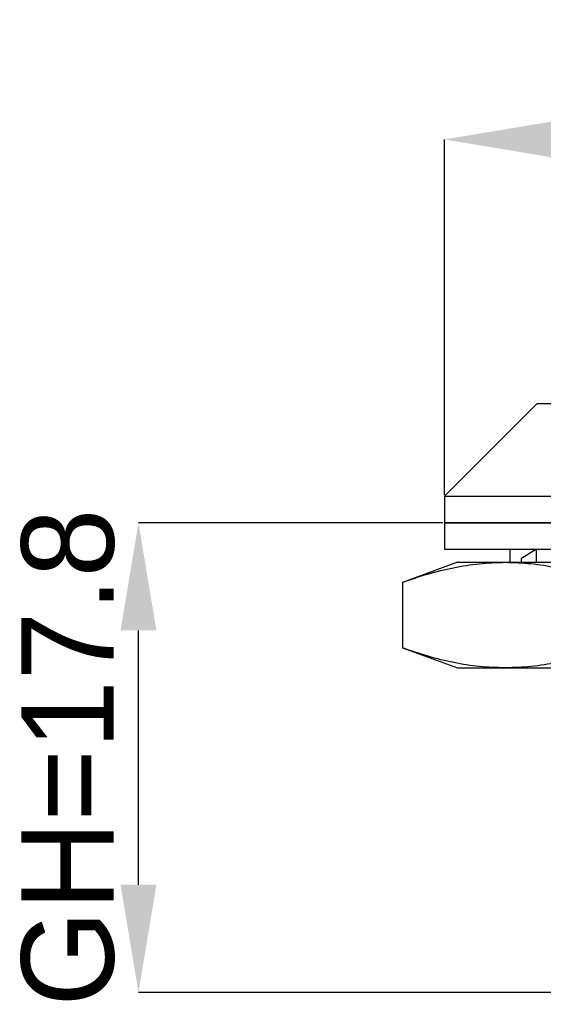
# Model space of a CAD drawing. Header units: millimetres. Extents: x 1639 to 1922, y 1717 to 1909.
# Tile 2 of 13: x 1667 to 1687, y 1772 to 1810. Entities that reach past the tile are written whole.
import ezdxf

# ---------------------------------------------------------------- set-up
doc = ezdxf.new("R2010")
doc.units = ezdxf.units.MM
doc.layers.add('1轮廓实线层', color=7, linetype='Continuous')
doc.layers.add('2细线层', color=3, linetype='Continuous')
doc.styles.add('SLDTEXTSTYLE1', font='txt')
doc.dimstyles.new('SLDDIMSTYLE0', dxfattribs={"dimtxt": 3.5, "dimasz": 4.08, "dimexe": 0, "dimexo": 0.0625, "dimgap": 0.875, "dimtad": 2, "dimdec": 0, "dimrnd": 1e-09, "dimzin": 4, "dimdsep": 46, "dimtxsty": 'SLDTEXTSTYLE1', "dimsah": 1, "dimcen": 0.09, "dimadec": 0, "dimazin": 1, "dimtfac": 1, "dimtmove": 0, "dimatfit": 0, "dimfxl": 1, "dimfrac": 2, "dimtolj": 1, "dimtzin": 12, "dimarcsym": 0})
doc.dimstyles.new('SLDDIMSTYLE2', dxfattribs={"dimtxt": 3.5, "dimasz": 4.08, "dimexe": 0, "dimexo": 0.0625, "dimgap": 0.875, "dimtad": 2, "dimdec": 0, "dimrnd": 1e-09, "dimzin": 4, "dimdsep": 46, "dimtxsty": 'SLDTEXTSTYLE1', "dimsah": 1, "dimcen": 0.09, "dimadec": 0, "dimazin": 1, "dimtfac": 1, "dimtofl": 0, "dimtmove": 0, "dimatfit": 3, "dimfxl": 1, "dimfrac": 2, "dimtolj": 1, "dimtzin": 12, "dimarcsym": 0})

# ---------------------------------------------------------------- blocks, each defined once
blk = doc.blocks.new('*D13')
at = {"layer": '2细线层', "color": 0, "lineweight": -2, "transparency": 16777216}
for p, q in [((1682.787, 1790.728), (1671.261, 1790.728)), ((1671.261, 1777.008), (1671.261, 1786.648)), ((1687.287, 1772.928), (1671.261, 1772.928))]:
    blk.add_line(p, q, dxfattribs=at)
at = {"layer": '2细线层', "color": 0, "transparency": 16777216}
for points in [[(1670.581, 1786.648), (1671.941, 1786.648), (1671.261, 1790.728)], [(1670.581, 1777.008), (1671.941, 1777.008), (1671.261, 1772.928)]]:
    blk.add_solid(points, dxfattribs=at)
at = {"layer": 'Defpoints', "color": 0, "transparency": 16777216}
for p in [(1671.261, 1790.728), (1682.85, 1790.728), (1687.35, 1772.928)]:
    blk.add_point(p, dxfattribs=at)
at = {"layer": '2细线层', "color": 0, "transparency": 16777216, "insert": (1666.823, 1781.828), "char_height": 3.5, "attachment_point": 2, "rotation": 90, "style": 'SLDTEXTSTYLE1'}
blk.add_mtext('\\A1;GH=17.8', dxfattribs=at)
blk = doc.blocks.new('*D15')
at = {"layer": '2细线层', "color": 0, "lineweight": -2, "transparency": 16777216}
for p, q in [((1682.85, 1791.79), (1682.85, 1805.249)), ((1686.93, 1805.249), (1706.77, 1805.249)), ((1710.85, 1791.79), (1710.85, 1805.249))]:
    blk.add_line(p, q, dxfattribs=at)
at = {"layer": '2细线层', "color": 0, "transparency": 16777216}
for points in [[(1686.93, 1805.929), (1686.93, 1804.569), (1682.85, 1805.249)], [(1706.77, 1805.929), (1706.77, 1804.569), (1710.85, 1805.249)]]:
    blk.add_solid(points, dxfattribs=at)
at = {"layer": 'Defpoints', "color": 0, "transparency": 16777216}
for p in [(1710.85, 1805.249), (1682.85, 1791.728), (1710.85, 1791.728)]:
    blk.add_point(p, dxfattribs=at)
at = {"layer": '2细线层', "color": 0, "transparency": 16777216, "insert": (1696.85, 1809.624), "char_height": 3.5, "attachment_point": 2, "style": 'SLDTEXTSTYLE1'}
blk.add_mtext('\\A1;%%c28', dxfattribs=at)

msp = doc.modelspace()

# ---------------------------------------------------------------- linework, layer by layer
at = {"layer": '1轮廓实线层', "linetype": 'Continuous', "lineweight": 25}
for p, q in [((1686.35, 1795.228), (1682.85, 1791.728)), ((1707.35, 1795.228), (1686.35, 1795.228)), ((1682.85, 1791.728), (1682.85, 1790.728)), ((1682.85, 1791.728), (1710.85, 1791.728)), ((1682.85, 1790.728), (1682.85, 1789.728)), ((1696.989, 1790.728), (1682.85, 1790.728)), ((1682.85, 1790.728), (1710.85, 1790.728)), ((1682.85, 1789.728), (1696.989, 1789.728)), ((1685.343, 1789.228), (1685.343, 1789.728)), ((1686.343, 1789.728), (1685.776, 1789.375)), ((1686.276, 1789.686), (1686.209, 1789.728)), ((1686.209, 1789.728), (1686.209, 1789.644)), ((1686.343, 1789.228), (1686.343, 1789.728)), ((1683.35, 1789.228), (1681.261, 1788.468)), ((1683.35, 1789.228), (1685.158, 1789.228)), ((1685.158, 1789.228), (1696.85, 1789.228)), ((1685.776, 1789.228), (1685.776, 1789.375)), ((1681.261, 1788.468), (1681.261, 1785.988)), ((1681.261, 1785.988), (1683.35, 1785.228)), ((1683.35, 1785.228), (1685.158, 1785.228)), ((1685.158, 1785.228), (1696.85, 1785.228))]:
    msp.add_line(p, q, dxfattribs=at)
for points, knots in [([(1681.261, 1788.468), (1681.582, 1788.578), (1682.223, 1788.799), (1683.195, 1789.037), (1684.174, 1789.197), (1684.83, 1789.217), (1685.158, 1789.228)], [0, 0, 0, 0, 0.249051, 0.498081, 0.749048, 1, 1, 1, 1]), ([(1685.158, 1789.228), (1685.484, 1789.218), (1686.134, 1789.198), (1687.11, 1789.04), (1688.085, 1788.802), (1688.732, 1788.579), (1689.055, 1788.468)], [0, 0, 0, 0, 0.248898, 0.49781, 0.748894, 1, 1, 1, 1]), ([(1685.158, 1785.228), (1684.833, 1785.238), (1684.182, 1785.258), (1683.206, 1785.416), (1682.231, 1785.653), (1681.585, 1785.876), (1681.261, 1785.988)], [0, 0, 0, 0, 0.248898, 0.49781, 0.748894, 1, 1, 1, 1]), ([(1689.055, 1785.988), (1688.735, 1785.877), (1688.093, 1785.656), (1687.121, 1785.418), (1686.142, 1785.258), (1685.486, 1785.238), (1685.158, 1785.228)], [0, 0, 0, 0, 0.249051, 0.498081, 0.749048, 1, 1, 1, 1])]:
    msp.add_open_spline(points, degree=3, knots=knots, dxfattribs=at)

# ---------------------------------------------------------------- dimensions: what is measured, and where the dimension line sits
at = {"layer": '2细线层'}
dim = msp.add_linear_dim(base=(1710.85, 1805.249), p1=(1682.85, 1791.728), p2=(1710.85, 1791.728), text='%%c<>', dimstyle='SLDDIMSTYLE2', dxfattribs=at)
dim.commit()
dim.dimension.update_dxf_attribs({"geometry": '*D15', "text_midpoint": (1696.85, 1805.249), "dimtype": 160})
dim = msp.add_linear_dim(base=(1671.261, 1790.728), p1=(1687.35, 1772.928), p2=(1682.85, 1790.728), angle=90, text='GH=17.8', dimstyle='SLDDIMSTYLE0', dxfattribs=at)
dim.commit()
dim.dimension.update_dxf_attribs({"geometry": '*D13', "text_midpoint": (1671.261, 1781.828), "dimtype": 160})

doc.saveas('drawing.dxf')
